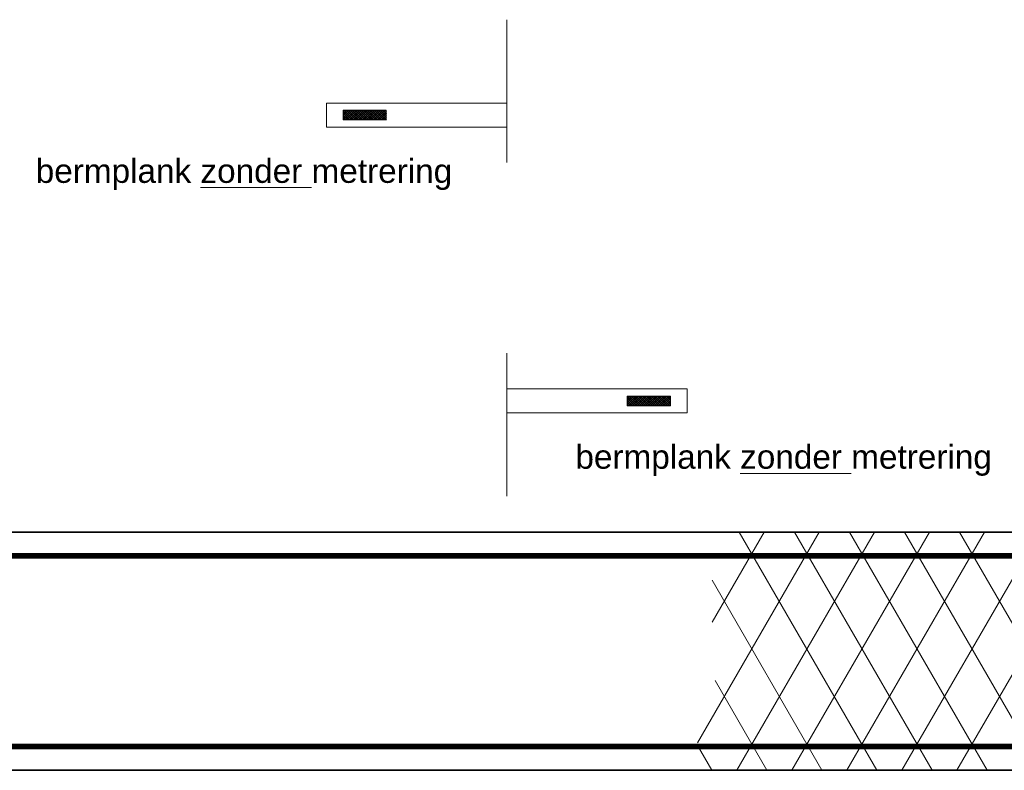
# Model space of a CAD drawing. Header units: metres. Extents: x -699 to 2316, y -1199 to 781.
# Tile 126 of 256: x -91.86 to -87.73, y -77.77 to -74.62. Entities that reach past the tile are written whole.
import ezdxf

# ---------------------------------------------------------------- set-up
doc = ezdxf.new("R2010")
doc.units = ezdxf.units.M
for name, color, linetype, lineweight in [('B-WE-VW-VERKEERSTEKEN_BORD-G', 7, 'Continuous', 18), ('N-WE-VH-KANTVERHARDING-G', 210, 'Continuous', 35), ('N-WE-VH-VERHARDING_ASFALT-A', 252, 'Continuous', 18), ('N-WE-VW-MARKERING_LANGS_STREEP_DOORGETROKKEN_020-G', 7, 'Continuous', 18)]:
    doc.layers.add(name, color=color, linetype=linetype, lineweight=lineweight)
doc.styles.add('ariel', font='arial.ttf')

# ---------------------------------------------------------------- blocks, each defined once
blk = doc.blocks.new('*X72')
at = {"color": 0}
for p, q in [((925.000522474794, 239.3579676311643), (926.9329959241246, 241.2904410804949)), ((925.000522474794, 239.8069804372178), (926.4839831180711, 241.2904410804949)), ((925.000522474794, 240.2559932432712), (926.0349703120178, 241.2904410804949)), ((925.000522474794, 240.7050060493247), (925.5859575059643, 241.2904410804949)), ((925.000522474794, 241.1540188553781), (925.1369446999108, 241.2904410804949)), ((927.000522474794, 239.0857348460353), (925.000522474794, 241.0857348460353)), ((925.000522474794, 238.9089548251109), (927.000522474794, 240.9089548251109)), ((927.000522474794, 238.6367220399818), (925.000522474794, 240.6367220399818)), ((927.000522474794, 239.5347476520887), (925.244829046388, 241.2904410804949)), ((927.000522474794, 239.9837604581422), (925.6938418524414, 241.2904410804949)), ((927.000522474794, 240.4327732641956), (926.1428546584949, 241.2904410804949)), ((927.000522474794, 240.8817860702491), (926.5918674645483, 241.2904410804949)), ((925.000522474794, 238.4599420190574), (927.000522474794, 240.4599420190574)), ((927.000522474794, 238.1877092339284), (925.000522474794, 240.1877092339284)), ((925.000522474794, 238.010929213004), (927.000522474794, 240.010929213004)), ((927.000522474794, 237.7386964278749), (925.000522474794, 239.7386964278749)), ((925.000522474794, 237.5619164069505), (927.000522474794, 239.5619164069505)), ((927.000522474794, 237.2896836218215), (925.000522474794, 239.2896836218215)), ((925.000522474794, 237.112903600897), (927.000522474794, 239.112903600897)), ((927.000522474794, 236.840670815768), (925.000522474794, 238.840670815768)), ((925.000522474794, 236.6638907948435), (927.000522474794, 238.6638907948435)), ((927.000522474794, 236.3916580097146), (925.000522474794, 238.3916580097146)), ((925.000522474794, 236.2148779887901), (927.000522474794, 238.2148779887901)), ((927.000522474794, 235.9426452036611), (925.000522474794, 237.9426452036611)), ((925.000522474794, 235.7658651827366), (927.000522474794, 237.7658651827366)), ((927.000522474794, 235.4936323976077), (925.000522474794, 237.4936323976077)), ((925.000522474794, 235.3168523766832), (927.000522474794, 237.3168523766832)), ((927.000522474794, 235.0446195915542), (925.000522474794, 237.0446195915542)), ((925.000522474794, 234.8678395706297), (927.000522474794, 236.8678395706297)), ((927.000522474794, 234.5956067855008), (925.000522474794, 236.5956067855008)), ((925.000522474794, 234.4188267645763), (927.000522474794, 236.4188267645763)), ((927.000522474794, 234.1465939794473), (925.000522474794, 236.1465939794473)), ((925.000522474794, 233.9698139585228), (927.000522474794, 235.9698139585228)), ((927.000522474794, 233.6975811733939), (925.000522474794, 235.6975811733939)), ((925.000522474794, 233.5208011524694), (927.000522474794, 235.5208011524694)), ((927.000522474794, 233.2485683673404), (925.000522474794, 235.2485683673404)), ((925.000522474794, 233.0717883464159), (927.000522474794, 235.0717883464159)), ((927.000522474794, 232.799555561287), (925.000522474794, 234.799555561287)), ((925.000522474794, 232.6227755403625), (927.000522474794, 234.6227755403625)), ((927.000522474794, 232.3505427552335), (925.000522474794, 234.3505427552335)), ((926.6116113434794, 232.2904410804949), (925.000522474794, 233.9015299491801)), ((926.1625985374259, 232.2904410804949), (925.000522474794, 233.4525171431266)), ((925.7135857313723, 232.2904410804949), (925.000522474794, 233.003504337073)), ((925.2645729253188, 232.2904410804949), (925.000522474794, 232.5544915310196)), ((925.11720082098, 232.2904410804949), (927.000522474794, 234.173762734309)), ((925.5662136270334, 232.2904410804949), (927.000522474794, 233.7247499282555)), ((926.0152264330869, 232.2904410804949), (927.000522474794, 233.275737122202)), ((926.4642392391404, 232.2904410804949), (927.000522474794, 232.8267243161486)), ((926.9132520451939, 232.2904410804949), (927.000522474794, 232.3777115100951))]:
    blk.add_line(p, q, dxfattribs=at)

msp = doc.modelspace()

# ---------------------------------------------------------------- linework, layer by layer
at = {"layer": 'B-WE-VW-VERKEERSTEKEN_BORD-G', "color": 8, "lineweight": 5}
for p, q in [((-89.81952548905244, -74.9743022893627), (-90.57405784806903, -74.97430228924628)), ((-90.57405784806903, -74.97430228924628), (-90.57405784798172, -75.0747732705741)), ((-90.50372816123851, -75.00444358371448), (-90.32288039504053, -75.00444358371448)), ((-90.50372816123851, -75.00444358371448), (-90.50372816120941, -75.0446319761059)), ((-90.3225235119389, -75.00444358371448), (-90.3225235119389, -75.04463197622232)), ((-89.81727998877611, -75.0747732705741), (-90.57405784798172, -75.0747732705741)), ((-90.50372816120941, -75.0446319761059), (-90.32288039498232, -75.04463197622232)), ((-89.8172799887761, -76.17383130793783), (-89.06050212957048, -76.17383130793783)), ((-89.06050212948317, -76.27430228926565), (-89.06050212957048, -76.17383130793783)), ((-89.3120364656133, -76.24416099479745), (-89.3120364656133, -76.20397260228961)), ((-89.13083181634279, -76.20397260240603), (-89.31167958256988, -76.20397260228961)), ((-89.13083181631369, -76.24416099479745), (-89.13083181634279, -76.20397260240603)), ((-89.81503448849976, -76.27430228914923), (-89.06050212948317, -76.27430228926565)), ((-89.13083181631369, -76.24416099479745), (-89.31167958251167, -76.24416099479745))]:
    msp.add_line(p, q, dxfattribs=at)
at = {"layer": 'N-WE-VH-KANTVERHARDING-G', "color": 8, "lineweight": 5}
for p, q in [((-89.81727998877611, -75.22430228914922), (-89.81727998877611, -74.62430228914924)), ((-89.8172799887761, -76.02430228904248), (-89.8172799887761, -76.62430228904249))]:
    msp.add_line(p, q, dxfattribs=at)
at = {"layer": 'N-WE-VH-KANTVERHARDING-G', "flags": 128}
for points in [[(-96.00524358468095, -76.77430228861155), (-73.73754350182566, -76.7743022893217)], [(-96.00524358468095, -77.77430229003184), (-73.73754350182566, -77.7743022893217)]]:
    msp.add_lwpolyline(points, dxfattribs=at)
at = {"layer": 'N-WE-VH-VERHARDING_ASFALT-A'}
for p, q in [((-89.0168822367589, -77.6583552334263), (-88.50647403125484, -76.77430228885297)), ((-88.95594362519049, -77.15280646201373), (-88.73741413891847, -76.77430228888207)), ((-88.8528841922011, -77.77430228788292), (-88.27553392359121, -76.77430228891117)), ((-88.84200848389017, -76.77430228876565), (-88.26465821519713, -77.77430228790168)), ((-88.62194408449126, -77.77430228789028), (-88.04459381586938, -76.77430228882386)), ((-88.61106837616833, -76.77430228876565), (-88.03371810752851, -77.77430228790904)), ((-88.39100397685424, -77.77430228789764), (-87.81365370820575, -76.77430228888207)), ((-88.38012826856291, -76.77430228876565), (-87.80277799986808, -77.77430228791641)), ((-88.16006386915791, -77.77430228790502), (-87.58271360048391, -76.77430228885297)), ((-88.14918816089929, -76.77430228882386), (-87.57183789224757, -77.77430228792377)), ((-87.92912376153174, -77.77430228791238), (-87.3517734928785, -76.77430228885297)), ((-87.91824805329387, -76.77430228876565), (-87.34089778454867, -77.77430228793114)), ((-88.95616954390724, -76.97656953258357), (-88.49559832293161, -77.77430228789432)), ((-88.94388457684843, -77.39784771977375), (-88.72653843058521, -77.77430228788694)), ((-89.01934543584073, -77.6671456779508), (-88.95747853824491, -77.77430228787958))]:
    msp.add_line(p, q, dxfattribs=at)
at = {"layer": 'N-WE-VW-MARKERING_LANGS_STREEP_DOORGETROKKEN_020-G', "color": 253, "linetype": 'Continuous', "const_width": 0.025, "flags": 128}
for points in [[(-96.00524358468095, -76.87430228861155), (-73.73754350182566, -76.87430228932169)], [(-96.00524358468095, -77.67430229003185), (-73.73754350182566, -77.6743022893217)]]:
    msp.add_lwpolyline(points, dxfattribs=at)

# ---------------------------------------------------------------- block references
at = {"layer": 'B-WE-VW-VERKEERSTEKEN_BORD-G', "color": 8, "lineweight": 5, "xscale": -0.0200941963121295, "yscale": 0.0200941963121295, "zscale": 0.0200941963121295}
for p, rotation in [((-85.65419068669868, -56.41730156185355), 90.00000004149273), ((-93.98036929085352, -94.83130301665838), 270.0000000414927)]:
    msp.add_blockref('*X72', p, dxfattribs=dict(at, rotation=rotation))

# ---------------------------------------------------------------- texts
at = {"layer": 'B-WE-VW-VERKEERSTEKEN_BORD-G', "color": 8, "char_height": 0.1, "width": 1.756744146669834, "attachment_point": 1, "style": 'ariel', "bg_fill": 3, "box_fill_scale": 1.1, "bg_fill_color": 256, "bg_fill_transparency": 0}
for insert in [(-91.7930133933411, -75.20910381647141), (-89.52945767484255, -76.40863283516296)]:
    msp.add_mtext('bermplank {\\Lzonder} metrering', dxfattribs=dict(at, insert=insert))

doc.saveas('drawing.dxf')
